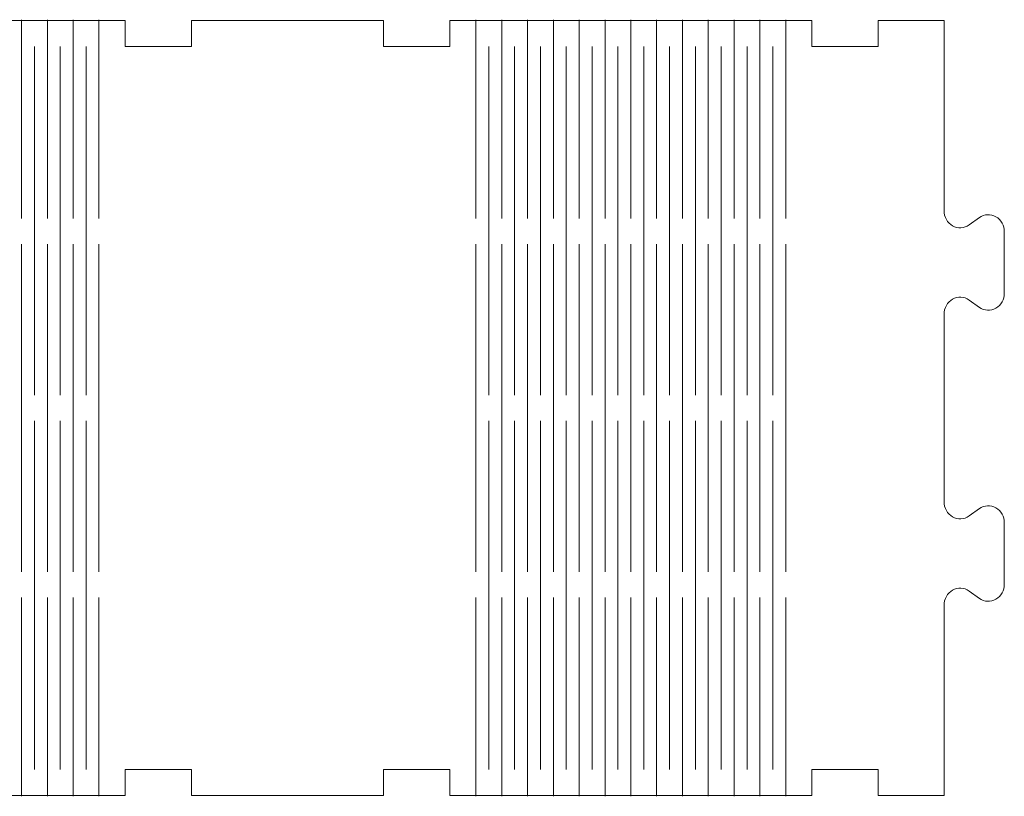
# Model space of a CAD drawing. Header units: centimetres. Extents: x -20.9 to 16.4, y -40.6 to 32.5.
# Tile 4 of 9: x -8.8 to 2.6, y -31.7 to -22.7. Entities that reach past the tile are written whole.
import ezdxf

# ---------------------------------------------------------------- set-up
doc = ezdxf.new("R2010")
doc.units = ezdxf.units.CM
doc.header["$MEASUREMENT"] = 0
doc.layers.add('Layer 1', color=7, linetype='Continuous')

msp = doc.modelspace()

# ---------------------------------------------------------------- linework, layer by layer
at = {"layer": 'Layer 1', "color": 250, "lineweight": 9}
msp.add_open_spline([(0.37994, -31.70031), (-1.14339, -31.70031), (-2.30674, -31.70031), (-3.83007, -31.70031), (-3.83007, -31.70031), (-3.83007, -31.4003), (-3.83007, -31.4003), (-3.83007, -31.4003), (-4.60005, -31.4003), (-4.60005, -31.4003), (-4.60005, -31.4003), (-4.60005, -31.70031), (-4.60005, -31.70031), (-4.60005, -31.70031), (-6.83006, -31.70031), (-6.83006, -31.70031), (-6.83006, -31.70031), (-6.83006, -31.4003), (-6.83006, -31.4003), (-6.83006, -31.4003), (-7.60007, -31.4003), (-7.60007, -31.4003), (-7.60007, -31.4003), (-7.60007, -31.70031), (-7.60007, -31.70031), (-9.1234, -31.70031), (-10.28672, -31.70034), (-11.81005, -31.70034), (-11.81005, -31.70034), (-11.81005, -31.40034), (-11.81005, -31.40034), (-11.81005, -31.40034), (-12.58006, -31.40034), (-12.58006, -31.40034), (-12.58006, -31.40034), (-12.58006, -31.70034), (-12.58006, -31.70034), (-12.58006, -31.70034), (-14.04507, -31.70034), (-14.04507, -31.70034), (-14.04507, -31.70034), (-14.04507, -29.49273), (-14.04507, -29.49273), (-14.04507, -29.41896), (-14.00715, -29.35119), (-13.94647, -29.31641), (-13.88579, -29.28159), (-13.81213, -29.2854), (-13.75484, -29.32632), (-13.75484, -29.32632), (-13.63529, -29.41173), (-13.63529, -29.41173), (-13.57799, -29.45265), (-13.50433, -29.45646), (-13.44366, -29.42164), (-13.38298, -29.38686), (-13.34506, -29.31909), (-13.34506, -29.24533), (-13.34506, -29.24533), (-13.34506, -28.53533), (-13.34506, -28.53533), (-13.34506, -28.46159), (-13.38298, -28.39379), (-13.44366, -28.35901), (-13.50433, -28.32422), (-13.57799, -28.328), (-13.63529, -28.36892), (-13.63529, -28.36892), (-13.75484, -28.45433), (-13.75484, -28.45433), (-13.81213, -28.49525), (-13.88579, -28.49906), (-13.94647, -28.46428), (-14.00715, -28.42946), (-14.04507, -28.36169), (-14.04507, -28.28792), (-14.04507, -28.28792), (-14.04507, -26.11273), (-14.04507, -26.11273), (-14.04507, -26.03896), (-14.00715, -25.9712), (-13.94647, -25.93641), (-13.88579, -25.90159), (-13.81213, -25.9054), (-13.75484, -25.94632), (-13.75484, -25.94632), (-13.63529, -26.03173), (-13.63529, -26.03173), (-13.57799, -26.07265), (-13.50433, -26.07643), (-13.44366, -26.04165), (-13.38298, -26.00686), (-13.34506, -25.93909), (-13.34506, -25.86533), (-13.34506, -25.86533), (-13.34506, -25.15533), (-13.34506, -25.15533), (-13.34506, -25.0816), (-13.38298, -25.01379), (-13.44366, -24.97901), (-13.50433, -24.94419), (-13.57799, -24.948), (-13.63529, -24.98892), (-13.63529, -24.98892), (-13.75484, -25.07433), (-13.75484, -25.07433), (-13.81213, -25.11525), (-13.88579, -25.11906), (-13.94647, -25.08424), (-14.00715, -25.04946), (-14.04507, -24.98169), (-14.04507, -24.90792), (-14.04507, -24.90792), (-14.04507, -22.70031), (-14.04507, -22.70031), (-14.04507, -22.70031), (-12.58006, -22.70031), (-12.58006, -22.70031), (-12.58006, -22.70031), (-12.58006, -23.00031), (-12.58006, -23.00031), (-12.58006, -23.00031), (-11.81005, -23.00031), (-11.81005, -23.00031), (-11.81005, -23.00031), (-11.81005, -22.70031), (-11.81005, -22.70031), (-10.28672, -22.70031), (-9.1234, -22.70031), (-7.60007, -22.70031), (-7.60007, -22.70031), (-7.60007, -23.00031), (-7.60007, -23.00031), (-7.60007, -23.00031), (-6.83006, -23.00031), (-6.83006, -23.00031), (-6.83006, -23.00031), (-6.83006, -22.70031), (-6.83006, -22.70031), (-6.83006, -22.70031), (-4.60005, -22.70031), (-4.60005, -22.70031), (-4.60005, -22.70031), (-4.60005, -23.00031), (-4.60005, -23.00031), (-4.60005, -23.00031), (-3.83007, -23.00031), (-3.83007, -23.00031), (-3.83007, -23.00031), (-3.83007, -22.70031), (-3.83007, -22.70031), (-2.30674, -22.70031), (-1.14339, -22.70031), (0.37994, -22.70031), (0.37994, -22.70031), (0.37994, -23.00031), (0.37994, -23.00031), (0.37994, -23.00031), (1.14995, -23.00031), (1.14995, -23.00031), (1.14995, -23.00031), (1.14995, -22.70031), (1.14995, -22.70031), (1.14995, -22.70031), (1.91495, -22.70031), (1.91495, -22.70031), (1.91495, -22.70031), (1.91495, -24.90792), (1.91495, -24.90792), (1.91495, -24.98165), (1.95284, -25.04942), (2.01351, -25.08424), (2.07423, -25.11903), (2.14785, -25.11522), (2.20514, -25.07433), (2.20514, -25.07433), (2.32473, -24.98889), (2.32473, -24.98889), (2.38202, -24.948), (2.45568, -24.94419), (2.51636, -24.97897), (2.57704, -25.01376), (2.61493, -25.0816), (2.61493, -25.15533), (2.61493, -25.15533), (2.61493, -25.86533), (2.61493, -25.86533), (2.61493, -25.93902), (2.57704, -26.00686), (2.51636, -26.04165), (2.45568, -26.07643), (2.38202, -26.07262), (2.32473, -26.03173), (2.32473, -26.03173), (2.20514, -25.94629), (2.20514, -25.94629), (2.14785, -25.9054), (2.07423, -25.90159), (2.01351, -25.93638), (1.95284, -25.97116), (1.91495, -26.03896), (1.91495, -26.11269), (1.91495, -26.11269), (1.91495, -28.28792), (1.91495, -28.28792), (1.91495, -28.36165), (1.95284, -28.42946), (2.01351, -28.46424), (2.07423, -28.49902), (2.14785, -28.49521), (2.20514, -28.45433), (2.20514, -28.45433), (2.32473, -28.36888), (2.32473, -28.36888), (2.38202, -28.328), (2.45568, -28.32419), (2.51636, -28.35897), (2.57704, -28.39376), (2.61493, -28.46159), (2.61493, -28.53533), (2.61493, -28.53533), (2.61493, -29.24529), (2.61493, -29.24529), (2.61493, -29.31906), (2.57704, -29.38686), (2.51636, -29.42164), (2.45568, -29.45643), (2.38202, -29.45262), (2.32473, -29.41173), (2.32473, -29.41173), (2.20514, -29.32629), (2.20514, -29.32629), (2.14785, -29.2854), (2.07423, -29.28159), (2.01351, -29.31638), (1.95284, -29.35116), (1.91495, -29.41896), (1.91495, -29.49269), (1.91495, -29.49269), (1.91495, -31.70031), (1.91495, -31.70031), (1.91495, -31.70031), (1.14995, -31.70031), (1.14995, -31.70031), (1.14995, -31.70031), (1.14995, -31.4003), (1.14995, -31.4003), (1.14995, -31.4003), (0.37994, -31.4003), (0.37994, -31.4003), (0.37994, -31.4003), (0.37994, -31.70031), (0.37994, -31.70031)], degree=3, knots=[0, 0, 0, 0, 0.01190476, 0.01190476, 0.01190476, 0.02380952, 0.02380952, 0.02380952, 0.03571429, 0.03571429, 0.03571429, 0.04761905, 0.04761905, 0.04761905, 0.05952381, 0.05952381, 0.05952381, 0.07142857, 0.07142857, 0.07142857, 0.08333333, 0.08333333, 0.08333333, 0.0952381, 0.0952381, 0.0952381, 0.10714286, 0.10714286, 0.10714286, 0.11904762, 0.11904762, 0.11904762, 0.13095238, 0.13095238, 0.13095238, 0.14285714, 0.14285714, 0.14285714, 0.1547619, 0.1547619, 0.1547619, 0.16666667, 0.16666667, 0.16666667, 0.17857143, 0.17857143, 0.17857143, 0.19047619, 0.19047619, 0.19047619, 0.20238095, 0.20238095, 0.20238095, 0.21428571, 0.21428571, 0.21428571, 0.22619048, 0.22619048, 0.22619048, 0.23809524, 0.23809524, 0.23809524, 0.25, 0.25, 0.25, 0.26190476, 0.26190476, 0.26190476, 0.27380952, 0.27380952, 0.27380952, 0.28571429, 0.28571429, 0.28571429, 0.29761905, 0.29761905, 0.29761905, 0.30952381, 0.30952381, 0.30952381, 0.32142857, 0.32142857, 0.32142857, 0.33333333, 0.33333333, 0.33333333, 0.3452381, 0.3452381, 0.3452381, 0.35714286, 0.35714286, 0.35714286, 0.36904762, 0.36904762, 0.36904762, 0.38095238, 0.38095238, 0.38095238, 0.39285714, 0.39285714, 0.39285714, 0.4047619, 0.4047619, 0.4047619, 0.41666667, 0.41666667, 0.41666667, 0.42857143, 0.42857143, 0.42857143, 0.44047619, 0.44047619, 0.44047619, 0.45238095, 0.45238095, 0.45238095, 0.46428571, 0.46428571, 0.46428571, 0.47619048, 0.47619048, 0.47619048, 0.48809524, 0.48809524, 0.48809524, 0.5, 0.5, 0.5, 0.51190476, 0.51190476, 0.51190476, 0.52380952, 0.52380952, 0.52380952, 0.53571429, 0.53571429, 0.53571429, 0.54761905, 0.54761905, 0.54761905, 0.55952381, 0.55952381, 0.55952381, 0.57142857, 0.57142857, 0.57142857, 0.58333333, 0.58333333, 0.58333333, 0.5952381, 0.5952381, 0.5952381, 0.60714286, 0.60714286, 0.60714286, 0.61904762, 0.61904762, 0.61904762, 0.63095238, 0.63095238, 0.63095238, 0.64285714, 0.64285714, 0.64285714, 0.6547619, 0.6547619, 0.6547619, 0.66666667, 0.66666667, 0.66666667, 0.67857143, 0.67857143, 0.67857143, 0.69047619, 0.69047619, 0.69047619, 0.70238095, 0.70238095, 0.70238095, 0.71428571, 0.71428571, 0.71428571, 0.72619048, 0.72619048, 0.72619048, 0.73809524, 0.73809524, 0.73809524, 0.75, 0.75, 0.75, 0.76190476, 0.76190476, 0.76190476, 0.77380952, 0.77380952, 0.77380952, 0.78571429, 0.78571429, 0.78571429, 0.79761905, 0.79761905, 0.79761905, 0.80952381, 0.80952381, 0.80952381, 0.82142857, 0.82142857, 0.82142857, 0.83333333, 0.83333333, 0.83333333, 0.8452381, 0.8452381, 0.8452381, 0.85714286, 0.85714286, 0.85714286, 0.86904762, 0.86904762, 0.86904762, 0.88095238, 0.88095238, 0.88095238, 0.89285714, 0.89285714, 0.89285714, 0.9047619, 0.9047619, 0.9047619, 0.91666667, 0.91666667, 0.91666667, 0.92857143, 0.92857143, 0.92857143, 0.94047619, 0.94047619, 0.94047619, 0.95238095, 0.95238095, 0.95238095, 0.96428571, 0.96428571, 0.96428571, 0.97619048, 0.97619048, 0.97619048, 0.98809524, 0.98809524, 0.98809524, 1, 1, 1, 1], dxfattribs=at)
at = {"layer": 'Layer 1', "color": 240, "lineweight": 9}
for points in [[(-8.80506, -22.69033), (-8.80506, -22.69033), (-8.80506, -24.99778), (-8.80506, -24.99778)], [(-8.50506, -22.69033), (-8.50506, -22.69033), (-8.50506, -24.99778), (-8.50506, -24.99778)], [(-8.20506, -22.69033), (-8.20506, -22.69033), (-8.20506, -24.99778), (-8.20506, -24.99778)], [(-7.90506, -22.69033), (-7.90506, -22.69033), (-7.90506, -24.99778), (-7.90506, -24.99778)], [(-3.52506, -22.69032), (-3.52506, -22.69032), (-3.52506, -24.99777), (-3.52506, -24.99777)], [(-3.22506, -22.69032), (-3.22506, -22.69032), (-3.22506, -24.99777), (-3.22506, -24.99777)], [(-2.92506, -22.69032), (-2.92506, -22.69032), (-2.92506, -24.99777), (-2.92506, -24.99777)], [(-2.62506, -22.69032), (-2.62506, -22.69032), (-2.62506, -24.99777), (-2.62506, -24.99777)], [(-2.32506, -22.69032), (-2.32506, -22.69032), (-2.32506, -24.99777), (-2.32506, -24.99777)], [(-2.02506, -22.69032), (-2.02506, -22.69032), (-2.02506, -24.99777), (-2.02506, -24.99777)], [(-1.72506, -22.69032), (-1.72506, -22.69032), (-1.72506, -24.99777), (-1.72506, -24.99777)], [(-1.42506, -22.69032), (-1.42506, -22.69032), (-1.42506, -24.99777), (-1.42506, -24.99777)], [(-1.12506, -22.69032), (-1.12506, -22.69032), (-1.12506, -24.99777), (-1.12506, -24.99777)], [(-0.82506, -22.69032), (-0.82506, -22.69032), (-0.82506, -24.99777), (-0.82506, -24.99777)], [(-0.52506, -22.69032), (-0.52506, -22.69032), (-0.52506, -24.99777), (-0.52506, -24.99777)], [(-0.22506, -22.69032), (-0.22506, -22.69032), (-0.22506, -24.99777), (-0.22506, -24.99777)], [(0.07494, -22.69032), (0.07494, -22.69032), (0.07494, -24.99777), (0.07494, -24.99777)], [(-8.65506, -27.05033), (-8.65506, -27.05033), (-8.65506, -22.99988), (-8.65506, -22.99988)], [(-8.35506, -27.05033), (-8.35506, -27.05033), (-8.35506, -22.99988), (-8.35506, -22.99988)], [(-8.05506, -27.05033), (-8.05506, -27.05033), (-8.05506, -22.99988), (-8.05506, -22.99988)], [(-3.37506, -27.05032), (-3.37506, -27.05032), (-3.37506, -22.99986), (-3.37506, -22.99986)], [(-3.07506, -27.05032), (-3.07506, -27.05032), (-3.07506, -22.99986), (-3.07506, -22.99986)], [(-2.77506, -27.05032), (-2.77506, -27.05032), (-2.77506, -22.99986), (-2.77506, -22.99986)], [(-2.47506, -27.05032), (-2.47506, -27.05032), (-2.47506, -22.99986), (-2.47506, -22.99986)], [(-2.17507, -27.05032), (-2.17507, -27.05032), (-2.17507, -22.99986), (-2.17507, -22.99986)], [(-1.87506, -27.05032), (-1.87506, -27.05032), (-1.87506, -22.99986), (-1.87506, -22.99986)], [(-1.57506, -27.05032), (-1.57506, -27.05032), (-1.57506, -22.99986), (-1.57506, -22.99986)], [(-1.27506, -27.05032), (-1.27506, -27.05032), (-1.27506, -22.99986), (-1.27506, -22.99986)], [(-0.97506, -27.05032), (-0.97506, -27.05032), (-0.97506, -22.99986), (-0.97506, -22.99986)], [(-0.67506, -27.05032), (-0.67506, -27.05032), (-0.67506, -22.99986), (-0.67506, -22.99986)], [(-0.37506, -27.05032), (-0.37506, -27.05032), (-0.37506, -22.99986), (-0.37506, -22.99986)], [(-0.07506, -27.05032), (-0.07506, -27.05032), (-0.07506, -22.99986), (-0.07506, -22.99986)], [(-8.80506, -25.29777), (-8.80506, -25.29777), (-8.80506, -29.1029), (-8.80506, -29.1029)], [(-8.50506, -25.29777), (-8.50506, -25.29777), (-8.50506, -29.1029), (-8.50506, -29.1029)], [(-8.20506, -25.29777), (-8.20506, -25.29777), (-8.20506, -29.1029), (-8.20506, -29.1029)], [(-7.90506, -25.29777), (-7.90506, -25.29777), (-7.90506, -29.1029), (-7.90506, -29.1029)], [(-3.52506, -25.29776), (-3.52506, -25.29776), (-3.52506, -29.10289), (-3.52506, -29.10289)], [(-3.22506, -25.29776), (-3.22506, -25.29776), (-3.22506, -29.10289), (-3.22506, -29.10289)], [(-2.92506, -25.29776), (-2.92506, -25.29776), (-2.92506, -29.10289), (-2.92506, -29.10289)], [(-2.62506, -25.29776), (-2.62506, -25.29776), (-2.62506, -29.10289), (-2.62506, -29.10289)], [(-2.32506, -25.29776), (-2.32506, -25.29776), (-2.32506, -29.10289), (-2.32506, -29.10289)], [(-2.02506, -25.29776), (-2.02506, -25.29776), (-2.02506, -29.10289), (-2.02506, -29.10289)], [(-1.72506, -25.29776), (-1.72506, -25.29776), (-1.72506, -29.10289), (-1.72506, -29.10289)], [(-1.42506, -25.29776), (-1.42506, -25.29776), (-1.42506, -29.10289), (-1.42506, -29.10289)], [(-1.12506, -25.29776), (-1.12506, -25.29776), (-1.12506, -29.10289), (-1.12506, -29.10289)], [(-0.82506, -25.29776), (-0.82506, -25.29776), (-0.82506, -29.10289), (-0.82506, -29.10289)], [(-0.52506, -25.29776), (-0.52506, -25.29776), (-0.52506, -29.10289), (-0.52506, -29.10289)], [(-0.22506, -25.29776), (-0.22506, -25.29776), (-0.22506, -29.10289), (-0.22506, -29.10289)], [(0.07494, -25.29776), (0.07494, -25.29776), (0.07494, -29.10289), (0.07494, -29.10289)], [(-8.65506, -31.40078), (-8.65506, -31.40078), (-8.65506, -27.35032), (-8.65506, -27.35032)], [(-8.35506, -31.40078), (-8.35506, -31.40078), (-8.35506, -27.35032), (-8.35506, -27.35032)], [(-8.05506, -31.40078), (-8.05506, -31.40078), (-8.05506, -27.35032), (-8.05506, -27.35032)], [(-3.37506, -31.40077), (-3.37506, -31.40077), (-3.37506, -27.35031), (-3.37506, -27.35031)], [(-3.07506, -31.40077), (-3.07506, -31.40077), (-3.07506, -27.35031), (-3.07506, -27.35031)], [(-2.77506, -31.40077), (-2.77506, -31.40077), (-2.77506, -27.35031), (-2.77506, -27.35031)], [(-2.47506, -31.40077), (-2.47506, -31.40077), (-2.47506, -27.35031), (-2.47506, -27.35031)], [(-2.17507, -31.40077), (-2.17507, -31.40077), (-2.17507, -27.35031), (-2.17507, -27.35031)], [(-1.87506, -31.40077), (-1.87506, -31.40077), (-1.87506, -27.35031), (-1.87506, -27.35031)], [(-1.57506, -31.40077), (-1.57506, -31.40077), (-1.57506, -27.35031), (-1.57506, -27.35031)], [(-1.27506, -31.40077), (-1.27506, -31.40077), (-1.27506, -27.35031), (-1.27506, -27.35031)], [(-0.97506, -31.40077), (-0.97506, -31.40077), (-0.97506, -27.35031), (-0.97506, -27.35031)], [(-0.67506, -31.40077), (-0.67506, -31.40077), (-0.67506, -27.35031), (-0.67506, -27.35031)], [(-0.37506, -31.40077), (-0.37506, -31.40077), (-0.37506, -27.35031), (-0.37506, -27.35031)], [(-0.07506, -31.40077), (-0.07506, -31.40077), (-0.07506, -27.35031), (-0.07506, -27.35031)], [(-8.80506, -29.40289), (-8.80506, -29.40289), (-8.80506, -31.71034), (-8.80506, -31.71034)], [(-8.50506, -29.40289), (-8.50506, -29.40289), (-8.50506, -31.71034), (-8.50506, -31.71034)], [(-8.20506, -29.40289), (-8.20506, -29.40289), (-8.20506, -31.71034), (-8.20506, -31.71034)], [(-7.90506, -29.40289), (-7.90506, -29.40289), (-7.90506, -31.71034), (-7.90506, -31.71034)], [(-3.52506, -29.40288), (-3.52506, -29.40288), (-3.52506, -31.71033), (-3.52506, -31.71033)], [(-3.22506, -29.40288), (-3.22506, -29.40288), (-3.22506, -31.71033), (-3.22506, -31.71033)], [(-2.92506, -29.40288), (-2.92506, -29.40288), (-2.92506, -31.71033), (-2.92506, -31.71033)], [(-2.62506, -29.40288), (-2.62506, -29.40288), (-2.62506, -31.71033), (-2.62506, -31.71033)], [(-2.32506, -29.40288), (-2.32506, -29.40288), (-2.32506, -31.71033), (-2.32506, -31.71033)], [(-2.02506, -29.40288), (-2.02506, -29.40288), (-2.02506, -31.71033), (-2.02506, -31.71033)], [(-1.72506, -29.40288), (-1.72506, -29.40288), (-1.72506, -31.71033), (-1.72506, -31.71033)], [(-1.42506, -29.40288), (-1.42506, -29.40288), (-1.42506, -31.71033), (-1.42506, -31.71033)], [(-1.12506, -29.40288), (-1.12506, -29.40288), (-1.12506, -31.71033), (-1.12506, -31.71033)], [(-0.82506, -29.40288), (-0.82506, -29.40288), (-0.82506, -31.71033), (-0.82506, -31.71033)], [(-0.52506, -29.40288), (-0.52506, -29.40288), (-0.52506, -31.71033), (-0.52506, -31.71033)], [(-0.22506, -29.40288), (-0.22506, -29.40288), (-0.22506, -31.71033), (-0.22506, -31.71033)], [(0.07494, -29.40288), (0.07494, -29.40288), (0.07494, -31.71033), (0.07494, -31.71033)]]:
    msp.add_open_spline(points, degree=3, dxfattribs=at)

doc.saveas('drawing.dxf')
